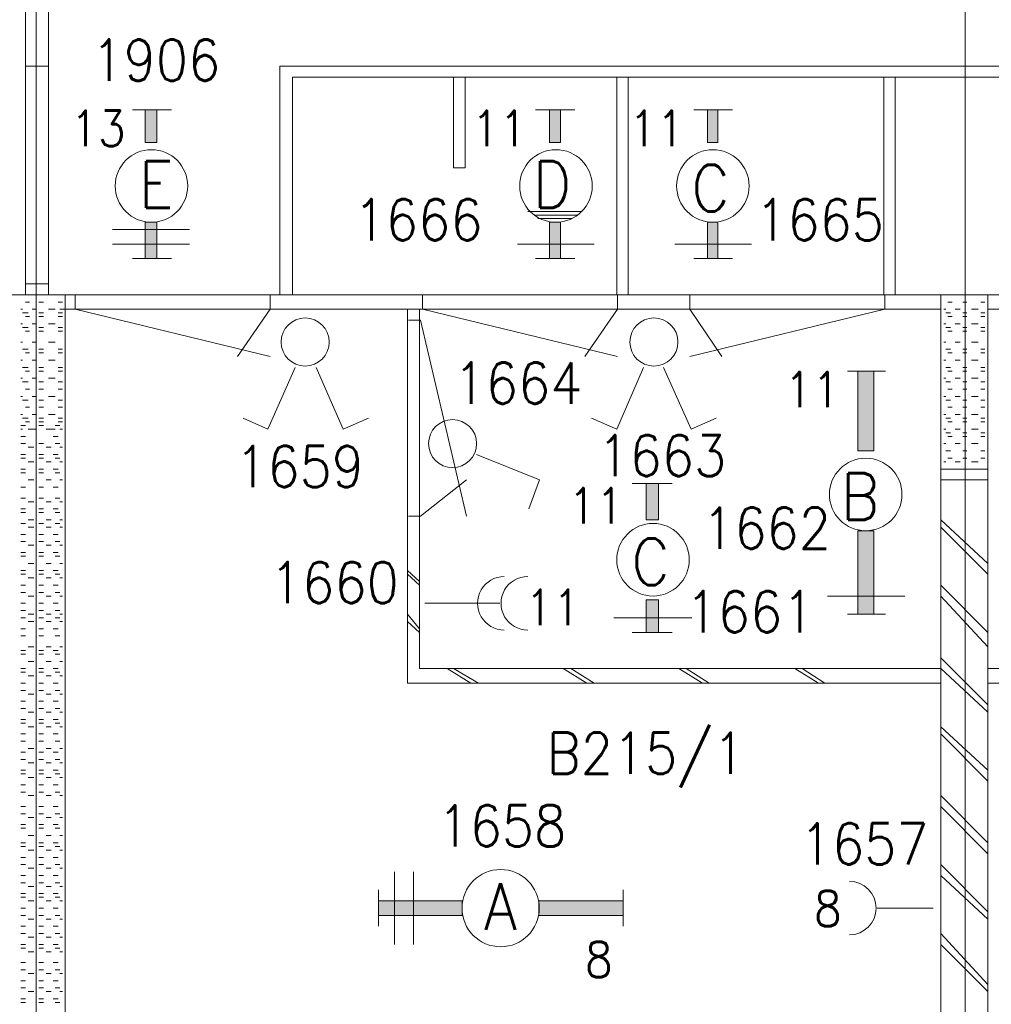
# Model space of a CAD drawing. Header units: metres. Extents: x -167 to -48, y -1901 to -1817.
# Tile 40 of 55: x -87.59 to -83.41, y -1855.81 to -1851.57. Entities that reach past the tile are written whole.
import ezdxf
from ezdxf.enums import TextEntityAlignment as Align

# ---------------------------------------------------------------- set-up
doc = ezdxf.new("R2010")
doc.units = ezdxf.units.M
doc.header["$MEASUREMENT"] = 0
doc.layers.add('Level 1', color=1, linetype='Continuous', lineweight=0)
doc.styles.add('Style-STANDARD', font='STANDARD.shx')

# ---------------------------------------------------------------- blocks, each defined once
blk = doc.blocks.new('FCADE7')
at = {"layer": 'Level 1', "color": 1, "linetype": 'Continuous', "lineweight": 0}
blk.add_circle((0, 0), 1, dxfattribs=at)

msp = doc.modelspace()

# ---------------------------------------------------------------- linework, layer by layer
at = {"layer": 'Level 1', "color": 11, "linetype": 'Continuous', "lineweight": 0}
for p, q in [((-87.521, -1838.6015), (-87.521, -1865.3047)), ((-83.521, -1838.6015), (-83.521, -1865.3516)), ((-153.3511, -1852.7578), (-53.8081, -1852.7578))]:
    msp.add_line(p, q, dxfattribs=at)
at = {"layer": 'Level 1', "color": 1, "linetype": 'Continuous', "lineweight": 0}
for p, q in [((-87.5678, -1849.4921), (-87.5678, -1852.7578)), ((-87.4682, -1849.4921), (-87.4682, -1852.7578)), ((-87.5678, -1851.7734), (-87.4682, -1851.7734)), ((-87.521, -1851.7734), (-87.521, -1852.7109)), ((-86.4721, -1852.7578), (-86.4721, -1851.7734)), ((-86.4721, -1851.7734), (-80.5737, -1851.7734)), ((-86.4175, -1852.7578), (-86.4175, -1851.8203)), ((-86.4175, -1851.8203), (-80.6225, -1851.8203)), ((-85.7241, -1851.8203), (-85.7241, -1852.211)), ((-85.6733, -1852.211), (-85.6733, -1851.8203)), ((-85.021, -1852.7578), (-85.021, -1851.8203)), ((-84.9721, -1852.7578), (-84.9721, -1851.8203)), ((-83.8706, -1852.7578), (-83.8706, -1851.8203)), ((-83.8218, -1852.7578), (-83.8218, -1851.8203)), ((-87.1069, -1851.961), (-86.9389, -1851.961)), ((-85.2007, -1851.961), (-85.3706, -1851.961)), ((-84.5229, -1851.961), (-84.6889, -1851.961)), ((-85.7241, -1852.211), (-85.6733, -1852.211)), ((-85.1694, -1852.3985), (-85.4038, -1852.3985)), ((-85.1811, -1852.3985), (-85.3784, -1852.3985)), ((-85.1928, -1852.4141), (-85.3706, -1852.4141)), ((-85.2124, -1852.4297), (-85.3608, -1852.4297)), ((-85.2182, -1852.4297), (-85.3296, -1852.4297)), ((-87.1928, -1852.4766), (-86.8608, -1852.4766)), ((-87.1928, -1852.539), (-86.8608, -1852.539)), ((-85.1186, -1852.539), (-85.4487, -1852.539)), ((-84.4409, -1852.539), (-84.771, -1852.539)), ((-87.1069, -1852.6015), (-86.9389, -1852.6015)), ((-85.2007, -1852.6015), (-85.3706, -1852.6015)), ((-84.5229, -1852.6015), (-84.6889, -1852.6015)), ((-87.5678, -1852.7109), (-87.4682, -1852.7109)), ((-151.5542, -1852.7578), (-63.644, -1852.7578)), ((-87.396, -1860.1484), (-87.396, -1852.7578)), ((-87.353, -1852.7578), (-87.353, -1852.8202)), ((-86.5132, -1852.7578), (-86.5132, -1852.8202)), ((-85.8569, -1852.7578), (-85.8569, -1852.8202)), ((-85.0171, -1852.7578), (-85.0171, -1852.8202)), ((-84.7065, -1852.7578), (-84.7065, -1852.8202)), ((-83.8667, -1852.7578), (-83.8667, -1852.8202)), ((-83.6245, -1860.1484), (-83.6245, -1852.7578)), ((-83.4233, -1860.1484), (-83.4233, -1852.7578)), ((-87.5503, -1852.789), (-87.5678, -1852.789)), ((-87.4897, -1852.789), (-87.5092, -1852.789)), ((-87.4077, -1852.789), (-87.4272, -1852.789)), ((-83.5757, -1852.789), (-83.5952, -1852.789)), ((-83.5132, -1852.789), (-83.5307, -1852.789)), ((-83.435, -1852.789), (-83.4526, -1852.789)), ((-87.5796, -1852.8202), (-87.5874, -1852.8202)), ((-87.5561, -1852.836), (-87.5796, -1852.836)), ((-87.521, -1852.8202), (-87.5385, -1852.8202)), ((-87.4897, -1852.836), (-87.5092, -1852.836)), ((-87.4389, -1852.8202), (-87.4682, -1852.8202)), ((-87.4077, -1852.836), (-87.4272, -1852.836)), ((-87.4194, -1852.8202), (-83.6245, -1852.8202)), ((-87.353, -1852.8202), (-86.5132, -1853.0234)), ((-86.5132, -1852.8202), (-86.6538, -1853.0234)), ((-85.9214, -1854.4297), (-85.9214, -1852.8202)), ((-85.8706, -1854.3671), (-85.8706, -1852.8202)), ((-85.8569, -1852.8202), (-85.0171, -1853.0234)), ((-85.0171, -1852.8202), (-85.1577, -1853.0234)), ((-83.8667, -1852.8202), (-84.7065, -1853.0234)), ((-84.7065, -1852.8202), (-84.5678, -1853.0234)), ((-83.603, -1852.8202), (-83.6128, -1852.8202)), ((-83.5835, -1852.836), (-83.603, -1852.836)), ((-83.5425, -1852.8202), (-83.5639, -1852.8202)), ((-83.5132, -1852.836), (-83.5307, -1852.836)), ((-83.4643, -1852.8202), (-83.4936, -1852.8202)), ((-83.435, -1852.836), (-83.4526, -1852.836)), ((-83.4233, -1852.8202), (-79.6245, -1852.8202)), ((-87.5796, -1852.8828), (-87.5874, -1852.8828)), ((-87.5503, -1852.8516), (-87.5678, -1852.8516)), ((-87.521, -1852.8828), (-87.5385, -1852.8828)), ((-87.4897, -1852.8516), (-87.5092, -1852.8516)), ((-87.4389, -1852.8828), (-87.4682, -1852.8828)), ((-87.4077, -1852.8516), (-87.4272, -1852.8516)), ((-85.9175, -1852.8672), (-85.8667, -1852.8672)), ((-85.8667, -1852.8672), (-85.6675, -1853.7109)), ((-83.603, -1852.8828), (-83.6128, -1852.8828)), ((-83.5757, -1852.8516), (-83.5952, -1852.8516)), ((-83.5425, -1852.8828), (-83.5639, -1852.8828)), ((-83.5132, -1852.8516), (-83.5307, -1852.8516)), ((-83.4643, -1852.8828), (-83.4936, -1852.8828)), ((-83.435, -1852.8516), (-83.4526, -1852.8516)), ((-87.5561, -1852.8984), (-87.5796, -1852.8984)), ((-87.5503, -1852.9141), (-87.5678, -1852.9141)), ((-87.4897, -1852.8984), (-87.5092, -1852.8984)), ((-87.4897, -1852.9141), (-87.5092, -1852.9141)), ((-87.4077, -1852.8984), (-87.4272, -1852.8984)), ((-87.4077, -1852.9141), (-87.4272, -1852.9141)), ((-83.5835, -1852.8984), (-83.603, -1852.8984)), ((-83.5757, -1852.9141), (-83.5952, -1852.9141)), ((-83.5132, -1852.8984), (-83.5307, -1852.8984)), ((-83.5132, -1852.9141), (-83.5307, -1852.9141)), ((-83.435, -1852.8984), (-83.4526, -1852.8984)), ((-83.435, -1852.9141), (-83.4526, -1852.9141)), ((-87.5796, -1852.9609), (-87.5874, -1852.9609)), ((-87.521, -1852.9609), (-87.5385, -1852.9609)), ((-87.4389, -1852.9609), (-87.4682, -1852.9609)), ((-83.603, -1852.9609), (-83.6128, -1852.9609)), ((-83.5425, -1852.9609), (-83.5639, -1852.9609)), ((-83.4643, -1852.9609), (-83.4936, -1852.9609)), ((-87.5561, -1852.9921), (-87.5796, -1852.9921)), ((-87.5503, -1853.0078), (-87.5678, -1853.0078)), ((-87.4897, -1852.9921), (-87.5092, -1852.9921)), ((-87.4897, -1853.0078), (-87.5092, -1853.0078)), ((-87.4077, -1852.9921), (-87.4272, -1852.9921)), ((-87.4077, -1853.0078), (-87.4272, -1853.0078)), ((-83.5835, -1852.9921), (-83.603, -1852.9921)), ((-83.5757, -1853.0078), (-83.5952, -1853.0078)), ((-83.5132, -1852.9921), (-83.5307, -1852.9921)), ((-83.5132, -1853.0078), (-83.5307, -1853.0078)), ((-83.435, -1852.9921), (-83.4526, -1852.9921)), ((-83.435, -1853.0078), (-83.4526, -1853.0078)), ((-87.5796, -1853.039), (-87.5874, -1853.039)), ((-87.521, -1853.039), (-87.5385, -1853.039)), ((-87.4389, -1853.039), (-87.4682, -1853.039)), ((-83.603, -1853.039), (-83.6128, -1853.039)), ((-83.5425, -1853.039), (-83.5639, -1853.039)), ((-83.4643, -1853.039), (-83.4936, -1853.039)), ((-87.5561, -1853.0703), (-87.5796, -1853.0703)), ((-87.5503, -1853.086), (-87.5678, -1853.086)), ((-87.4897, -1853.0703), (-87.5092, -1853.0703)), ((-87.4897, -1853.086), (-87.5092, -1853.086)), ((-87.4077, -1853.0703), (-87.4272, -1853.0703)), ((-87.4077, -1853.086), (-87.4272, -1853.086)), ((-86.4057, -1853.0703), (-86.5229, -1853.3359)), ((-86.3159, -1853.0703), (-86.1987, -1853.3359)), ((-84.9057, -1853.0703), (-85.021, -1853.3359)), ((-84.8198, -1853.0703), (-84.7007, -1853.3359)), ((-84.0268, -1853.086), (-83.8628, -1853.086)), ((-83.5835, -1853.0703), (-83.603, -1853.0703)), ((-83.5757, -1853.086), (-83.5952, -1853.086)), ((-83.5132, -1853.0703), (-83.5307, -1853.0703)), ((-83.5132, -1853.086), (-83.5307, -1853.086)), ((-83.435, -1853.0703), (-83.4526, -1853.0703)), ((-83.435, -1853.086), (-83.4526, -1853.086)), ((-87.5796, -1853.1172), (-87.5874, -1853.1172)), ((-87.5561, -1853.1328), (-87.5796, -1853.1328)), ((-87.521, -1853.1172), (-87.5385, -1853.1172)), ((-87.4897, -1853.1328), (-87.5092, -1853.1328)), ((-87.4389, -1853.1172), (-87.4682, -1853.1172)), ((-87.4077, -1853.1328), (-87.4272, -1853.1328)), ((-83.603, -1853.1172), (-83.6128, -1853.1172)), ((-83.5835, -1853.1328), (-83.603, -1853.1328)), ((-83.5425, -1853.1172), (-83.5639, -1853.1172)), ((-83.5132, -1853.1328), (-83.5307, -1853.1328)), ((-83.4643, -1853.1172), (-83.4936, -1853.1172)), ((-83.435, -1853.1328), (-83.4526, -1853.1328)), ((-87.5503, -1853.164), (-87.5678, -1853.164)), ((-87.4897, -1853.164), (-87.5092, -1853.164)), ((-87.4077, -1853.164), (-87.4272, -1853.164)), ((-83.5757, -1853.164), (-83.5952, -1853.164)), ((-83.5132, -1853.164), (-83.5307, -1853.164)), ((-83.435, -1853.164), (-83.4526, -1853.164)), ((-87.5796, -1853.1953), (-87.5874, -1853.1953)), ((-87.5561, -1853.2109), (-87.5796, -1853.2109)), ((-87.521, -1853.1953), (-87.5385, -1853.1953)), ((-87.4897, -1853.2109), (-87.5092, -1853.2109)), ((-87.4389, -1853.1953), (-87.4682, -1853.1953)), ((-87.4077, -1853.2109), (-87.4272, -1853.2109)), ((-83.603, -1853.1953), (-83.6128, -1853.1953)), ((-83.5835, -1853.2109), (-83.603, -1853.2109)), ((-83.5425, -1853.1953), (-83.5639, -1853.1953)), ((-83.5132, -1853.2109), (-83.5307, -1853.2109)), ((-83.4643, -1853.1953), (-83.4936, -1853.1953)), ((-83.435, -1853.2109), (-83.4526, -1853.2109)), ((-87.5503, -1853.2421), (-87.5678, -1853.2421)), ((-87.4897, -1853.2421), (-87.5092, -1853.2421)), ((-87.4077, -1853.2421), (-87.4272, -1853.2421)), ((-83.5757, -1853.2421), (-83.5952, -1853.2421)), ((-83.5132, -1853.2421), (-83.5307, -1853.2421)), ((-83.435, -1853.2421), (-83.4526, -1853.2421)), ((-87.5796, -1853.2734), (-87.5874, -1853.2734)), ((-87.5561, -1853.2891), (-87.5796, -1853.2891)), ((-87.5503, -1853.3047), (-87.5678, -1853.3047)), ((-87.521, -1853.2734), (-87.5385, -1853.2734)), ((-87.4897, -1853.2891), (-87.5092, -1853.2891)), ((-87.4897, -1853.3047), (-87.5092, -1853.3047)), ((-87.4389, -1853.2734), (-87.4682, -1853.2734)), ((-87.4077, -1853.2891), (-87.4272, -1853.2891)), ((-87.4077, -1853.3047), (-87.4272, -1853.3047)), ((-86.5229, -1853.3359), (-86.6303, -1853.2891)), ((-86.1987, -1853.3359), (-86.0893, -1853.2891)), ((-85.021, -1853.3359), (-85.1303, -1853.2891)), ((-84.7007, -1853.3359), (-84.5932, -1853.2891)), ((-83.603, -1853.2734), (-83.6128, -1853.2734)), ((-83.5835, -1853.2891), (-83.603, -1853.2891)), ((-83.5757, -1853.3047), (-83.5952, -1853.3047)), ((-83.5425, -1853.2734), (-83.5639, -1853.2734)), ((-83.5132, -1853.2891), (-83.5307, -1853.2891)), ((-83.5132, -1853.3047), (-83.5307, -1853.3047)), ((-83.4643, -1853.2734), (-83.4936, -1853.2734)), ((-83.435, -1853.2891), (-83.4526, -1853.2891)), ((-83.435, -1853.3047), (-83.4526, -1853.3047)), ((-87.5874, -1853.3203), (-87.5678, -1853.3203)), ((-87.5796, -1853.3359), (-87.5874, -1853.3359)), ((-87.5561, -1853.3359), (-87.5307, -1853.3359)), ((-87.521, -1853.3359), (-87.5385, -1853.3359)), ((-87.5092, -1853.3203), (-87.4897, -1853.3203)), ((-87.478, -1853.3359), (-87.4565, -1853.3359)), ((-87.4389, -1853.3359), (-87.4682, -1853.3359)), ((-87.4389, -1853.3203), (-87.4194, -1853.3203)), ((-87.4194, -1853.3359), (-87.4077, -1853.3359)), ((-83.603, -1853.3359), (-83.6128, -1853.3359)), ((-83.5835, -1853.3516), (-83.603, -1853.3516)), ((-83.5425, -1853.3359), (-83.5639, -1853.3359)), ((-83.5132, -1853.3516), (-83.5307, -1853.3516)), ((-83.4643, -1853.3359), (-83.4936, -1853.3359)), ((-83.435, -1853.3516), (-83.4526, -1853.3516)), ((-87.5874, -1853.3672), (-87.5678, -1853.3672)), ((-87.4487, -1853.3672), (-87.4272, -1853.3672)), ((-83.5757, -1853.3672), (-83.5952, -1853.3672)), ((-83.5132, -1853.3672), (-83.5307, -1853.3672)), ((-83.435, -1853.3672), (-83.4526, -1853.3672)), ((-87.5874, -1853.3984), (-87.5678, -1853.3984)), ((-87.5561, -1853.414), (-87.5307, -1853.414)), ((-87.5092, -1853.3984), (-87.4897, -1853.3984)), ((-87.478, -1853.414), (-87.4565, -1853.414)), ((-87.4389, -1853.3984), (-87.4194, -1853.3984)), ((-87.4194, -1853.414), (-87.4077, -1853.414)), ((-83.603, -1853.3984), (-83.6128, -1853.3984)), ((-83.5835, -1853.4296), (-83.603, -1853.4296)), ((-83.5425, -1853.3984), (-83.5639, -1853.3984)), ((-83.5132, -1853.4296), (-83.5307, -1853.4296)), ((-83.4643, -1853.3984), (-83.4936, -1853.3984)), ((-83.435, -1853.4296), (-83.4526, -1853.4296)), ((-87.5874, -1853.4453), (-87.5678, -1853.4453)), ((-87.5874, -1853.4609), (-87.5678, -1853.4609)), ((-87.5561, -1853.4765), (-87.5307, -1853.4765)), ((-87.5092, -1853.4453), (-87.4897, -1853.4453)), ((-87.5092, -1853.4609), (-87.4897, -1853.4609)), ((-87.478, -1853.4765), (-87.4565, -1853.4765)), ((-87.4487, -1853.4453), (-87.4272, -1853.4453)), ((-87.4389, -1853.4609), (-87.4194, -1853.4609)), ((-87.4194, -1853.4765), (-87.4077, -1853.4765)), ((-85.6245, -1853.4453), (-85.353, -1853.5547)), ((-83.603, -1853.4765), (-83.6128, -1853.4765)), ((-83.5757, -1853.4609), (-83.5952, -1853.4609)), ((-83.5425, -1853.4765), (-83.5639, -1853.4765)), ((-83.5132, -1853.4609), (-83.5307, -1853.4609)), ((-83.4643, -1853.4765), (-83.4936, -1853.4765)), ((-83.435, -1853.4609), (-83.4526, -1853.4609)), ((-87.5874, -1853.5078), (-87.5678, -1853.5078)), ((-87.5874, -1853.5235), (-87.5678, -1853.5235)), ((-87.5092, -1853.5078), (-87.4897, -1853.5078)), ((-87.5092, -1853.5235), (-87.4897, -1853.5235)), ((-87.4487, -1853.5078), (-87.4272, -1853.5078)), ((-87.4389, -1853.5235), (-87.4194, -1853.5235)), ((-83.4233, -1853.5078), (-83.6245, -1853.5078)), ((-83.5835, -1853.5078), (-83.603, -1853.5078)), ((-83.5132, -1853.5078), (-83.5307, -1853.5078)), ((-83.435, -1853.5078), (-83.4526, -1853.5078)), ((-87.5561, -1853.5547), (-87.5307, -1853.5547)), ((-87.478, -1853.5547), (-87.4565, -1853.5547)), ((-87.4194, -1853.5547), (-87.4077, -1853.5547)), ((-85.8667, -1853.7109), (-85.6675, -1853.5547)), ((-85.353, -1853.5547), (-85.3999, -1853.6796)), ((-83.4233, -1853.5547), (-83.6245, -1853.5547)), ((-87.5874, -1853.5859), (-87.5678, -1853.5859)), ((-87.5092, -1853.5859), (-87.4897, -1853.5859)), ((-87.4487, -1853.5859), (-87.4272, -1853.5859)), ((-84.7827, -1853.5703), (-84.9546, -1853.5703)), ((-87.5874, -1853.6328), (-87.5678, -1853.6328)), ((-87.5561, -1853.6484), (-87.5307, -1853.6484)), ((-87.5092, -1853.6328), (-87.4897, -1853.6328)), ((-87.478, -1853.6484), (-87.4565, -1853.6484)), ((-87.4389, -1853.6328), (-87.4194, -1853.6328)), ((-87.4194, -1853.6484), (-87.4077, -1853.6484)), ((-87.5874, -1853.6796), (-87.5678, -1853.6796)), ((-87.5092, -1853.6796), (-87.4897, -1853.6796)), ((-87.4487, -1853.6796), (-87.4272, -1853.6796)), ((-87.5874, -1853.6952), (-87.5678, -1853.6952)), ((-87.5561, -1853.7266), (-87.5307, -1853.7266)), ((-87.5092, -1853.6952), (-87.4897, -1853.6952)), ((-87.478, -1853.7266), (-87.4565, -1853.7266)), ((-87.4389, -1853.6952), (-87.4194, -1853.6952)), ((-87.4194, -1853.7266), (-87.4077, -1853.7266)), ((-85.9175, -1853.7109), (-85.8667, -1853.7109)), ((-83.4233, -1853.914), (-83.6245, -1853.7266)), ((-87.5874, -1853.7422), (-87.5678, -1853.7422)), ((-87.5561, -1853.7578), (-87.5307, -1853.7578)), ((-87.5092, -1853.7422), (-87.4897, -1853.7422)), ((-87.478, -1853.7578), (-87.4565, -1853.7578)), ((-87.4389, -1853.7422), (-87.4194, -1853.7422)), ((-87.4194, -1853.7578), (-87.4077, -1853.7578)), ((-83.4233, -1853.961), (-83.6245, -1853.7578)), ((-87.5874, -1853.7891), (-87.5678, -1853.7891)), ((-87.5874, -1853.8203), (-87.5678, -1853.8203)), ((-87.5092, -1853.7891), (-87.4897, -1853.7891)), ((-87.5092, -1853.8203), (-87.4897, -1853.8203)), ((-87.4487, -1853.7891), (-87.4272, -1853.7891)), ((-87.4389, -1853.8203), (-87.4194, -1853.8203)), ((-87.5561, -1853.8359), (-87.5307, -1853.8359)), ((-87.478, -1853.8359), (-87.4565, -1853.8359)), ((-87.4194, -1853.8359), (-87.4077, -1853.8359)), ((-87.5874, -1853.8671), (-87.5678, -1853.8671)), ((-87.5874, -1853.8828), (-87.5678, -1853.8828)), ((-87.5092, -1853.8671), (-87.4897, -1853.8671)), ((-87.5092, -1853.8828), (-87.4897, -1853.8828)), ((-87.4487, -1853.8671), (-87.4272, -1853.8671)), ((-87.4389, -1853.8828), (-87.4194, -1853.8828)), ((-87.5874, -1853.9454), (-87.5678, -1853.9454)), ((-87.5561, -1853.914), (-87.5307, -1853.914)), ((-87.5092, -1853.9454), (-87.4897, -1853.9454)), ((-87.478, -1853.914), (-87.4565, -1853.914)), ((-87.4487, -1853.9454), (-87.4272, -1853.9454)), ((-87.4194, -1853.914), (-87.4077, -1853.914)), ((-85.8706, -1853.9922), (-85.9214, -1853.9454)), ((-87.5874, -1853.961), (-87.5678, -1853.961)), ((-87.5561, -1853.9766), (-87.5307, -1853.9766)), ((-87.5092, -1853.961), (-87.4897, -1853.961)), ((-87.478, -1853.9766), (-87.4565, -1853.9766)), ((-87.4389, -1853.961), (-87.4194, -1853.961)), ((-87.4194, -1853.9766), (-87.4077, -1853.9766)), ((-85.8706, -1854.0078), (-85.9214, -1853.961)), ((-87.5874, -1854.0078), (-87.5678, -1854.0078)), ((-87.5092, -1854.0078), (-87.4897, -1854.0078)), ((-87.4487, -1854.0078), (-87.4272, -1854.0078)), ((-83.4233, -1854.211), (-83.6245, -1854.0078)), ((-87.5874, -1854.039), (-87.5678, -1854.039)), ((-87.5561, -1854.0547), (-87.5307, -1854.0547)), ((-87.5092, -1854.039), (-87.4897, -1854.039)), ((-87.478, -1854.0547), (-87.4565, -1854.0547)), ((-87.4389, -1854.039), (-87.4194, -1854.039)), ((-87.4194, -1854.0547), (-87.4077, -1854.0547)), ((-83.7807, -1854.0547), (-84.1128, -1854.0547)), ((-83.4233, -1854.2734), (-83.6245, -1854.0547)), ((-87.5874, -1854.0859), (-87.5678, -1854.0859)), ((-87.5874, -1854.1171), (-87.5678, -1854.1171)), ((-87.5092, -1854.0859), (-87.4897, -1854.0859)), ((-87.5092, -1854.1171), (-87.4897, -1854.1171)), ((-87.4487, -1854.0859), (-87.4272, -1854.0859)), ((-87.4389, -1854.1171), (-87.4194, -1854.1171)), ((-85.5249, -1854.0859), (-85.8471, -1854.0859)), ((-87.5874, -1854.1484), (-87.5678, -1854.1484)), ((-87.5561, -1854.1327), (-87.5307, -1854.1327)), ((-87.5092, -1854.1484), (-87.4897, -1854.1484)), ((-87.478, -1854.1327), (-87.4565, -1854.1327)), ((-87.4389, -1854.1484), (-87.4194, -1854.1484)), ((-87.4194, -1854.1327), (-87.4077, -1854.1327)), ((-85.8706, -1854.1953), (-85.9214, -1854.1327)), ((-84.6968, -1854.1484), (-85.0327, -1854.1484)), ((-84.0268, -1854.1327), (-83.8628, -1854.1327)), ((-87.5874, -1854.1953), (-87.5678, -1854.1953)), ((-87.5561, -1854.164), (-87.5307, -1854.164)), ((-87.5092, -1854.1953), (-87.4897, -1854.1953)), ((-87.478, -1854.164), (-87.4565, -1854.164)), ((-87.4487, -1854.1953), (-87.4272, -1854.1953)), ((-87.4194, -1854.164), (-87.4077, -1854.164)), ((-85.8706, -1854.211), (-85.9214, -1854.164)), ((-87.5874, -1854.2266), (-87.5678, -1854.2266)), ((-87.5092, -1854.2266), (-87.4897, -1854.2266)), ((-87.4389, -1854.2266), (-87.4194, -1854.2266)), ((-84.7827, -1854.211), (-84.9546, -1854.211)), ((-87.5561, -1854.2734), (-87.5307, -1854.2734)), ((-87.478, -1854.2734), (-87.4565, -1854.2734)), ((-87.4194, -1854.2734), (-87.4077, -1854.2734)), ((-87.5874, -1854.289), (-87.5678, -1854.289)), ((-87.5874, -1854.3046), (-87.5678, -1854.3046)), ((-87.5092, -1854.289), (-87.4897, -1854.289)), ((-87.5092, -1854.3046), (-87.4897, -1854.3046)), ((-87.4487, -1854.289), (-87.4272, -1854.289)), ((-87.4389, -1854.3046), (-87.4194, -1854.3046)), ((-83.4233, -1854.5234), (-83.6245, -1854.3203)), ((-87.5874, -1854.3671), (-87.5678, -1854.3671)), ((-87.5561, -1854.3359), (-87.5307, -1854.3359)), ((-87.5092, -1854.3671), (-87.4897, -1854.3671)), ((-87.478, -1854.3359), (-87.4565, -1854.3359)), ((-87.4487, -1854.3671), (-87.4272, -1854.3671)), ((-87.4194, -1854.3359), (-87.4077, -1854.3359)), ((-83.6245, -1854.3671), (-85.8706, -1854.3671)), ((-85.6499, -1854.4297), (-85.7514, -1854.3671)), ((-85.6167, -1854.4297), (-85.7241, -1854.3671)), ((-85.1499, -1854.4297), (-85.2514, -1854.3671)), ((-85.1186, -1854.4297), (-85.2182, -1854.3671)), ((-84.6518, -1854.4297), (-84.7534, -1854.3671)), ((-84.6225, -1854.4297), (-84.7221, -1854.3671)), ((-84.1518, -1854.4297), (-84.2534, -1854.3671)), ((-84.1245, -1854.4297), (-84.2221, -1854.3671)), ((-83.4233, -1854.5546), (-83.6245, -1854.3671)), ((-83.4233, -1854.3671), (-81.1772, -1854.3671)), ((-87.5874, -1854.3827), (-87.5678, -1854.3827)), ((-87.5561, -1854.3985), (-87.5307, -1854.3985)), ((-87.5092, -1854.3827), (-87.4897, -1854.3827)), ((-87.478, -1854.3985), (-87.4565, -1854.3985)), ((-87.4389, -1854.3827), (-87.4194, -1854.3827)), ((-87.4194, -1854.3985), (-87.4077, -1854.3985)), ((-87.5874, -1854.4297), (-87.5678, -1854.4297)), ((-87.5092, -1854.4297), (-87.4897, -1854.4297)), ((-87.4487, -1854.4297), (-87.4272, -1854.4297)), ((-83.6245, -1854.4297), (-85.9214, -1854.4297)), ((-83.4233, -1854.4297), (-81.1264, -1854.4297)), ((-87.5874, -1854.4609), (-87.5678, -1854.4609)), ((-87.5561, -1854.4766), (-87.5307, -1854.4766)), ((-87.5092, -1854.4609), (-87.4897, -1854.4609)), ((-87.478, -1854.4766), (-87.4565, -1854.4766)), ((-87.4389, -1854.4609), (-87.4194, -1854.4609)), ((-87.4194, -1854.4766), (-87.4077, -1854.4766)), ((-87.5874, -1854.5078), (-87.5678, -1854.5078)), ((-87.5874, -1854.539), (-87.5678, -1854.539)), ((-87.5092, -1854.5078), (-87.4897, -1854.5078)), ((-87.5092, -1854.539), (-87.4897, -1854.539)), ((-87.4487, -1854.5078), (-87.4272, -1854.5078)), ((-87.4389, -1854.539), (-87.4194, -1854.539)), ((-87.5561, -1854.5546), (-87.5307, -1854.5546)), ((-87.478, -1854.5546), (-87.4565, -1854.5546)), ((-87.4194, -1854.5546), (-87.4077, -1854.5546)), ((-87.5874, -1854.5859), (-87.5678, -1854.5859)), ((-87.5874, -1854.6015), (-87.5678, -1854.6015)), ((-87.5561, -1854.6172), (-87.5307, -1854.6172)), ((-87.5092, -1854.5859), (-87.4897, -1854.5859)), ((-87.5092, -1854.6015), (-87.4897, -1854.6015)), ((-87.478, -1854.6172), (-87.4565, -1854.6172)), ((-87.4487, -1854.5859), (-87.4272, -1854.5859)), ((-87.4389, -1854.6015), (-87.4194, -1854.6015)), ((-87.4194, -1854.6172), (-87.4077, -1854.6172)), ((-83.4233, -1854.8046), (-83.6245, -1854.6172)), ((-87.5874, -1854.6485), (-87.5678, -1854.6485)), ((-87.5092, -1854.6485), (-87.4897, -1854.6485)), ((-87.4487, -1854.6485), (-87.4272, -1854.6485)), ((-83.4233, -1854.8516), (-83.6245, -1854.6485)), ((-87.5874, -1854.6797), (-87.5678, -1854.6797)), ((-87.5092, -1854.6797), (-87.4897, -1854.6797)), ((-87.4389, -1854.6797), (-87.4194, -1854.6797)), ((-87.5874, -1854.7265), (-87.5678, -1854.7265)), ((-87.5561, -1854.7109), (-87.5307, -1854.7109)), ((-87.5092, -1854.7265), (-87.4897, -1854.7265)), ((-87.478, -1854.7109), (-87.4565, -1854.7109)), ((-87.4487, -1854.7265), (-87.4272, -1854.7265)), ((-87.4194, -1854.7109), (-87.4077, -1854.7109)), ((-87.5874, -1854.7578), (-87.5678, -1854.7578)), ((-87.5561, -1854.7734), (-87.5307, -1854.7734)), ((-87.5092, -1854.7578), (-87.4897, -1854.7578)), ((-87.478, -1854.7734), (-87.4565, -1854.7734)), ((-87.4389, -1854.7578), (-87.4194, -1854.7578)), ((-87.4194, -1854.7734), (-87.4077, -1854.7734)), ((-87.5874, -1854.8046), (-87.5678, -1854.8046)), ((-87.5874, -1854.8202), (-87.5678, -1854.8202)), ((-87.5561, -1854.836), (-87.5307, -1854.836)), ((-87.5092, -1854.8046), (-87.4897, -1854.8046)), ((-87.5092, -1854.8202), (-87.4897, -1854.8202)), ((-87.478, -1854.836), (-87.4565, -1854.836)), ((-87.4487, -1854.8046), (-87.4272, -1854.8046)), ((-87.4389, -1854.8202), (-87.4194, -1854.8202)), ((-87.4194, -1854.836), (-87.4077, -1854.836)), ((-87.5874, -1854.8672), (-87.5678, -1854.8672)), ((-87.5092, -1854.8672), (-87.4897, -1854.8672)), ((-87.4487, -1854.8672), (-87.4272, -1854.8672)), ((-87.5874, -1854.8984), (-87.5678, -1854.8984)), ((-87.5561, -1854.9141), (-87.5307, -1854.9141)), ((-87.5092, -1854.8984), (-87.4897, -1854.8984)), ((-87.478, -1854.9141), (-87.4565, -1854.9141)), ((-87.4389, -1854.8984), (-87.4194, -1854.8984)), ((-87.4194, -1854.9141), (-87.4077, -1854.9141)), ((-83.4233, -1855.1172), (-83.6245, -1854.9141)), ((-87.5874, -1854.9609), (-87.5678, -1854.9609)), ((-87.5092, -1854.9609), (-87.4897, -1854.9609)), ((-87.4487, -1854.9609), (-87.4272, -1854.9609)), ((-83.4233, -1855.164), (-83.6245, -1854.9609)), ((-87.5874, -1854.9921), (-87.5678, -1854.9921)), ((-87.5092, -1854.9921), (-87.4897, -1854.9921)), ((-87.4389, -1854.9921), (-87.4194, -1854.9921)), ((-87.5874, -1855.039), (-87.5678, -1855.039)), ((-87.5561, -1855.0078), (-87.5307, -1855.0078)), ((-87.5092, -1855.039), (-87.4897, -1855.039)), ((-87.478, -1855.0078), (-87.4565, -1855.0078)), ((-87.4487, -1855.039), (-87.4272, -1855.039)), ((-87.4194, -1855.0078), (-87.4077, -1855.0078)), ((-87.5874, -1855.0546), (-87.5678, -1855.0546)), ((-87.5561, -1855.086), (-87.5307, -1855.086)), ((-87.5092, -1855.0546), (-87.4897, -1855.0546)), ((-87.478, -1855.086), (-87.4565, -1855.086)), ((-87.4389, -1855.0546), (-87.4194, -1855.0546)), ((-87.4194, -1855.086), (-87.4077, -1855.086)), ((-87.5874, -1855.1172), (-87.5678, -1855.1172)), ((-87.5874, -1855.1328), (-87.5678, -1855.1328)), ((-87.5092, -1855.1172), (-87.4897, -1855.1172)), ((-87.5092, -1855.1328), (-87.4897, -1855.1328)), ((-87.4487, -1855.1172), (-87.4272, -1855.1172)), ((-87.4389, -1855.1328), (-87.4194, -1855.1328)), ((-87.5561, -1855.1484), (-87.5307, -1855.1484)), ((-87.478, -1855.1484), (-87.4565, -1855.1484)), ((-87.4194, -1855.1484), (-87.4077, -1855.1484)), ((-87.5874, -1855.1797), (-87.5678, -1855.1797)), ((-87.5874, -1855.2109), (-87.5678, -1855.2109)), ((-87.5092, -1855.1797), (-87.4897, -1855.1797)), ((-87.5092, -1855.2109), (-87.4897, -1855.2109)), ((-87.4487, -1855.1797), (-87.4272, -1855.1797)), ((-87.4389, -1855.2109), (-87.4194, -1855.2109)), ((-83.4233, -1855.414), (-83.6245, -1855.2109)), ((-87.5874, -1855.2577), (-87.5678, -1855.2577)), ((-87.5561, -1855.2265), (-87.5307, -1855.2265)), ((-87.5092, -1855.2577), (-87.4897, -1855.2577)), ((-87.478, -1855.2265), (-87.4565, -1855.2265)), ((-87.4487, -1855.2577), (-87.4272, -1855.2577)), ((-87.4194, -1855.2265), (-87.4077, -1855.2265)), ((-85.978, -1855.5547), (-85.978, -1855.2421)), ((-85.896, -1855.5547), (-85.896, -1855.2421)), ((-83.4233, -1855.4453), (-83.6245, -1855.2577)), ((-87.5874, -1855.2891), (-87.5678, -1855.2891)), ((-87.5092, -1855.2891), (-87.4897, -1855.2891)), ((-87.4389, -1855.2891), (-87.4194, -1855.2891)), ((-87.5874, -1855.3359), (-87.5678, -1855.3359)), ((-87.5561, -1855.3047), (-87.5307, -1855.3047)), ((-87.5092, -1855.3359), (-87.4897, -1855.3359)), ((-87.478, -1855.3047), (-87.4565, -1855.3047)), ((-87.4487, -1855.3359), (-87.4272, -1855.3359)), ((-87.4194, -1855.3047), (-87.4077, -1855.3047)), ((-86.0464, -1855.3203), (-86.0464, -1855.4765)), ((-84.9936, -1855.3203), (-84.9936, -1855.4765)), ((-87.5874, -1855.3516), (-87.5678, -1855.3516)), ((-87.5561, -1855.3672), (-87.5307, -1855.3672)), ((-87.5092, -1855.3516), (-87.4897, -1855.3516)), ((-87.478, -1855.3672), (-87.4565, -1855.3672)), ((-87.4389, -1855.3516), (-87.4194, -1855.3516)), ((-87.4194, -1855.3672), (-87.4077, -1855.3672)), ((-87.5874, -1855.3984), (-87.5678, -1855.3984)), ((-87.5874, -1855.4296), (-87.5678, -1855.4296)), ((-87.5092, -1855.3984), (-87.4897, -1855.3984)), ((-87.5092, -1855.4296), (-87.4897, -1855.4296)), ((-87.4487, -1855.3984), (-87.4272, -1855.3984)), ((-87.4389, -1855.4296), (-87.4194, -1855.4296)), ((-83.6577, -1855.3984), (-83.8999, -1855.3984)), ((-87.5561, -1855.4453), (-87.5307, -1855.4453)), ((-87.478, -1855.4453), (-87.4565, -1855.4453)), ((-87.4194, -1855.4453), (-87.4077, -1855.4453)), ((-87.5874, -1855.4765), (-87.5678, -1855.4765)), ((-87.5874, -1855.5078), (-87.5678, -1855.5078)), ((-87.5092, -1855.4765), (-87.4897, -1855.4765)), ((-87.5092, -1855.5078), (-87.4897, -1855.5078)), ((-87.4487, -1855.4765), (-87.4272, -1855.4765)), ((-87.4389, -1855.5078), (-87.4194, -1855.5078)), ((-83.4233, -1855.7266), (-83.6245, -1855.5078)), ((-87.5874, -1855.5547), (-87.5678, -1855.5547)), ((-87.5561, -1855.5235), (-87.5307, -1855.5235)), ((-87.5092, -1855.5547), (-87.4897, -1855.5547)), ((-87.478, -1855.5235), (-87.4565, -1855.5235)), ((-87.4487, -1855.5547), (-87.4272, -1855.5547)), ((-87.4194, -1855.5235), (-87.4077, -1855.5235)), ((-83.4233, -1855.7578), (-83.6245, -1855.5547)), ((-87.5874, -1855.5703), (-87.5678, -1855.5703)), ((-87.5561, -1855.5859), (-87.5307, -1855.5859)), ((-87.5092, -1855.5703), (-87.4897, -1855.5703)), ((-87.478, -1855.5859), (-87.4565, -1855.5859)), ((-87.4389, -1855.5703), (-87.4194, -1855.5703)), ((-87.4194, -1855.5859), (-87.4077, -1855.5859)), ((-87.5874, -1855.6328), (-87.5678, -1855.6328)), ((-87.5092, -1855.6328), (-87.4897, -1855.6328)), ((-87.4487, -1855.6328), (-87.4272, -1855.6328)), ((-87.5874, -1855.664), (-87.5678, -1855.664)), ((-87.5561, -1855.6796), (-87.5307, -1855.6796)), ((-87.5092, -1855.664), (-87.4897, -1855.664)), ((-87.478, -1855.6796), (-87.4565, -1855.6796)), ((-87.4389, -1855.664), (-87.4194, -1855.664)), ((-87.4194, -1855.6796), (-87.4077, -1855.6796)), ((-87.5874, -1855.7109), (-87.5678, -1855.7109)), ((-87.5092, -1855.7109), (-87.4897, -1855.7109)), ((-87.4487, -1855.7109), (-87.4272, -1855.7109)), ((-87.5874, -1855.7422), (-87.5678, -1855.7422)), ((-87.5561, -1855.7578), (-87.5307, -1855.7578)), ((-87.5092, -1855.7422), (-87.4897, -1855.7422)), ((-87.478, -1855.7578), (-87.4565, -1855.7578)), ((-87.4389, -1855.7422), (-87.4194, -1855.7422)), ((-87.4194, -1855.7578), (-87.4077, -1855.7578)), ((-87.5874, -1855.7891), (-87.5678, -1855.7891)), ((-87.5874, -1855.8047), (-87.5678, -1855.8047)), ((-87.5092, -1855.7891), (-87.4897, -1855.7891)), ((-87.5092, -1855.8047), (-87.4897, -1855.8047)), ((-87.4487, -1855.7891), (-87.4272, -1855.7891)), ((-87.4389, -1855.8047), (-87.4194, -1855.8047))]:
    msp.add_line(p, q, dxfattribs=at)
for centre, radius in [((-87.0249, -1852.2891), 0.1562), ((-85.2827, -1852.2891), 0.1562), ((-84.6069, -1852.2891), 0.1562), ((-86.3628, -1852.9609), 0.1035), ((-84.8608, -1852.9609), 0.1035), ((-85.728, -1853.3984), 0.1035), ((-83.9487, -1853.6172), 0.1562), ((-84.8647, -1853.8984), 0.1562)]:
    msp.add_circle(centre, radius, dxfattribs=at)
for centre, start, end in [((-85.5053, -1854.0859), 90, 270.0002), ((-85.4038, -1854.0859), 90, 270.0002), ((-84.019, -1855.3984), 270.0001, 90)]:
    msp.add_arc(centre, 0.1152, start, end, dxfattribs=at)
for points in [[(-87.0014, -1852.1015), (-87.0522, -1852.1015), (-87.0014, -1851.961), (-87.0522, -1851.961)], [(-87.0014, -1852.6015), (-87.0522, -1852.6015), (-87.0014, -1852.4453), (-87.0522, -1852.4453)], [(-83.9135, -1853.7734), (-83.9135, -1854.1327), (-83.9819, -1853.7734), (-83.9819, -1854.1327)], [(-85.687, -1855.4296), (-86.0464, -1855.4296), (-85.687, -1855.3672), (-86.0464, -1855.3672)]]:
    msp.add_solid(points, dxfattribs=at)
at = {"layer": 'Level 1', "color": 1, "linetype": 'Continuous', "lineweight": 0, "extrusion": (0, 0, -1)}
for points in [[(85.31, -1852.1015), (85.2632, -1852.1015), (85.31, -1851.961), (85.2632, -1851.961)], [(84.6303, -1852.1015), (84.5854, -1852.1015), (84.6303, -1851.961), (84.5854, -1851.961)], [(85.31, -1852.6015), (85.2632, -1852.6015), (85.31, -1852.4453), (85.2632, -1852.4453)], [(84.6303, -1852.6015), (84.5854, -1852.6015), (84.6303, -1852.4453), (84.5854, -1852.4453)], [(83.9819, -1853.4296), (83.9819, -1853.086), (83.9135, -1853.4296), (83.9135, -1853.086)], [(84.894, -1853.7266), (84.8413, -1853.7266), (84.894, -1853.5703), (84.8413, -1853.5703)], [(84.894, -1854.211), (84.8413, -1854.211), (84.894, -1854.0703), (84.8413, -1854.0703)], [(85.3569, -1855.3672), (84.9936, -1855.3672), (85.3569, -1855.4296), (84.9936, -1855.4296)]]:
    msp.add_solid(points, dxfattribs=at)
at = {"layer": 'Level 1', "color": 1, "linetype": 'Continuous', "lineweight": 0}
for points in [[(-87.0014, -1852.1015), (-87.0522, -1852.1015), (-87.0522, -1851.961), (-87.0014, -1851.961)], [(-85.31, -1852.1015), (-85.2632, -1852.1015), (-85.2632, -1851.961), (-85.31, -1851.961)], [(-84.6303, -1852.1015), (-84.5854, -1852.1015), (-84.5854, -1851.961), (-84.6303, -1851.961)], [(-87.0014, -1852.6015), (-87.0522, -1852.6015), (-87.0522, -1852.4453), (-87.0014, -1852.4453)], [(-85.31, -1852.6015), (-85.2632, -1852.6015), (-85.2632, -1852.4453), (-85.31, -1852.4453)], [(-84.6303, -1852.6015), (-84.5854, -1852.6015), (-84.5854, -1852.4453), (-84.6303, -1852.4453)], [(-83.9819, -1853.4296), (-83.9819, -1853.086), (-83.9135, -1853.086), (-83.9135, -1853.4296)], [(-84.894, -1853.7266), (-84.8413, -1853.7266), (-84.8413, -1853.5703), (-84.894, -1853.5703)], [(-83.9135, -1853.7734), (-83.9135, -1854.1327), (-83.9819, -1854.1327), (-83.9819, -1853.7734)], [(-84.894, -1854.211), (-84.8413, -1854.211), (-84.8413, -1854.0703), (-84.894, -1854.0703)], [(-85.687, -1855.4296), (-86.0464, -1855.4296), (-86.0464, -1855.3672), (-85.687, -1855.3672)], [(-85.3569, -1855.3672), (-84.9936, -1855.3672), (-84.9936, -1855.4296), (-85.3569, -1855.4296)]]:
    msp.add_3dface(points, dxfattribs=at)

# ---------------------------------------------------------------- block references
at = {"layer": 'Level 1', "color": 1, "linetype": 'Continuous', "lineweight": 0, "xscale": 0.1663, "yscale": 0.1663}
msp.add_blockref('FCADE7', (-85.521, -1855.3984), dxfattribs=at)

# ---------------------------------------------------------------- texts
at = {"layer": 'Level 1', "color": 1, "linetype": 'Continuous', "lineweight": 0, "style": 'Style-STANDARD'}
for s, height, p in [('1906', 0.1777, (-87.0059, -1851.8359)), ('13', 0.1523, (-87.2547, -1852.1171)), ('11', 0.1523, (-85.5269, -1852.1171)), ('11', 0.1523, (-84.8492, -1852.1171)), ('1666', 0.1777, (-85.8764, -1852.5234)), ('1665', 0.1777, (-84.1472, -1852.5234)), ('1664', 0.1777, (-85.4461, -1853.2265)), ('11', 0.1523, (-84.1793, -1853.2421)), ('1663', 0.1777, (-84.8269, -1853.5391)), ('1659', 0.1777, (-86.3868, -1853.5859)), ('11', 0.1523, (-85.1109, -1853.7422)), ('1662', 0.1777, (-84.3757, -1853.8515)), ('1660', 0.1777, (-86.2371, -1854.0859)), ('11', 0.1523, (-85.2965, -1854.1797)), ('1661', 0.1777, (-84.4468, -1854.211)), ('B215/1', 0.1777, (-84.8952, -1854.8202)), ('1658', 0.1777, (-85.5157, -1855.1328)), ('1657', 0.1777, (-83.9551, -1855.2109)), ('8', 0.1523, (-84.1122, -1855.4765)), ('8', 0.1523, (-85.0985, -1855.6952))]:
    msp.add_text(s, height=height, dxfattribs=at).set_placement(p, align=Align.CENTER)
msp.add_text('E', height=0.2011, dxfattribs=at).set_placement((-87.0796, -1852.3827))
for s, p in [('D', (-85.2165, -1852.3827)), ('C', (-84.5349, -1852.3985)), ('B', (-83.8904, -1853.7266)), ('C', (-84.7927, -1854.0078)), ('A', (-85.4509, -1855.4921))]:
    msp.add_text(s, height=0.2011, dxfattribs=at).set_placement(p, align=Align.RIGHT)

doc.saveas('drawing.dxf')
